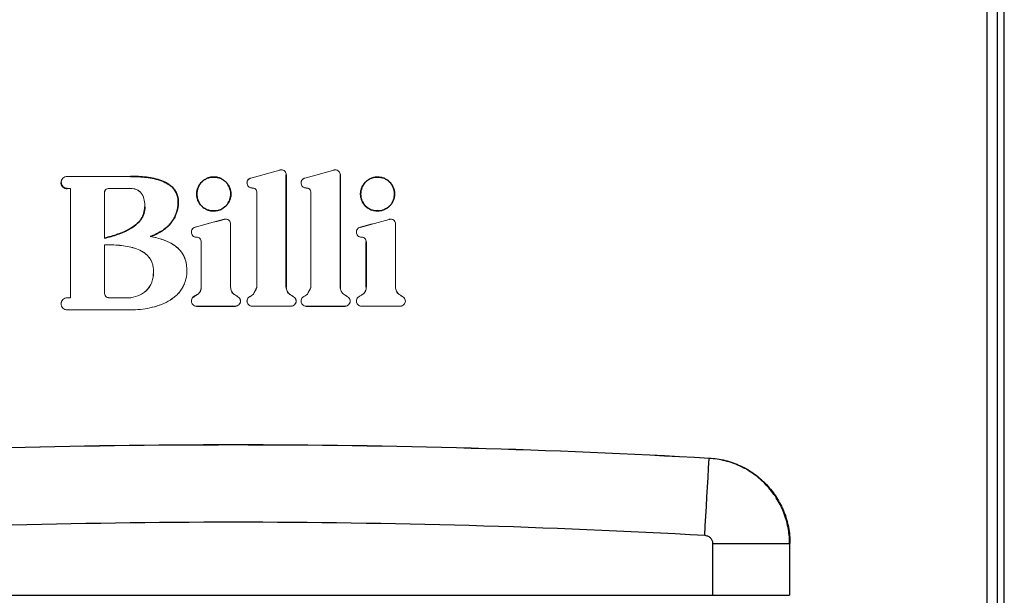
# Model space of a CAD drawing. Header units: millimetres. Extents: x -83 to 754, y -51 to 907.
# Tile 5 of 8: x 32 to 147, y 208 to 275. Entities that reach past the tile are written whole.
import ezdxf

# ---------------------------------------------------------------- set-up
doc = ezdxf.new("R2010")
doc.units = ezdxf.units.MM

msp = doc.modelspace()

# ---------------------------------------------------------------- linework, layer by layer
at = {"color": 7, "linetype": 'Continuous', "lineweight": 25}
for p, q in [((147.01, -8.58), (147.01, 279.05)), ((144.99, -7.76), (144.99, 276.5)), ((146.19, 276.61), (146.19, -7.76)), ((63.19, 243.88), (63.19, 257)), ((63.19, 257), (63.19, 243.88)), ((50.56, 253.48), (50.56, 253.48)), ((72.51, 249.16), (72.51, 243.87)), ((72.52, 243.87), (72.52, 249.16)), ((113, 213.94), (121.94, 213.94)), ((113, 207.88), (113, 213.94)), ((1.02, 207.88), (113, 207.88)), ((113, 207.88), (121.94, 207.88))]:
    msp.add_line(p, q, dxfattribs=at)
at = {"color": 144, "linetype": 'Continuous', "lineweight": 18}
for p, q in [((147.01, 277.98), (147.01, 4.03)), ((62.6, 257.58), (62.78, 257.55)), ((68.91, 257.58), (69.09, 257.55)), ((36.91, 256.11), (36.95, 256.33)), ((37.53, 256.81), (37.61, 256.82)), ((45.02, 256.82), (45.02, 256.82)), ((63.18, 257.09), (63.19, 257)), ((63.19, 257), (63.19, 257)), ((69.48, 257.09), (69.49, 257)), ((69.49, 257), (69.49, 243.88)), ((69.5, 243.88), (69.5, 257)), ((36.91, 256.11), (36.9, 256.11)), ((37.61, 255.41), (37.61, 255.4)), ((37.99, 242.64), (37.99, 255.41)), ((37.99, 255.4), (37.99, 242.65)), ((58.62, 255.96), (58.61, 256.06)), ((59.2, 255.47), (59.03, 255.5)), ((64.93, 255.96), (64.92, 256.06)), ((65.5, 255.47), (65.33, 255.5)), ((41.96, 254.85), (41.96, 249.61)), ((41.96, 249.61), (41.96, 254.85)), ((59.75, 254.91), (59.75, 243.86)), ((59.75, 243.86), (59.75, 254.91)), ((66.06, 254.91), (66.06, 243.86)), ((66.06, 243.86), (66.06, 254.91)), ((46.68, 253.27), (46.68, 253.27)), ((55.92, 251.81), (55.92, 251.81)), ((55.92, 251.8), (55.92, 251.8)), ((56.1, 251.83), (56.28, 251.8)), ((75.18, 251.8), (75.18, 251.8)), ((75.18, 251.8), (75.18, 251.8)), ((75.36, 251.82), (75.54, 251.79)), ((56.68, 251.33), (56.69, 251.24)), ((56.69, 243.88), (56.69, 251.24)), ((56.69, 251.24), (56.69, 243.88)), ((75.93, 251.33), (75.94, 251.24)), ((75.94, 251.24), (75.94, 243.88)), ((75.95, 243.88), (75.95, 251.24)), ((41.96, 249.61), (41.96, 249.61)), ((47.3, 249.79), (47.32, 249.79)), ((52.12, 250.21), (52.11, 250.3)), ((52.7, 249.71), (52.53, 249.74)), ((71.38, 250.21), (71.37, 250.3)), ((71.96, 249.72), (71.79, 249.75)), ((41.96, 243.25), (41.96, 248.83)), ((41.96, 248.83), (41.96, 243.25)), ((53.25, 249.16), (53.25, 243.87)), ((53.25, 243.87), (53.25, 249.16)), ((72.52, 249.16), (72.51, 249.16)), ((63.19, 243.88), (63.19, 243.88)), ((72.52, 243.87), (72.51, 243.87)), ((37.53, 242.63), (37.61, 242.64)), ((52.29, 242.68), (52.29, 242.68)), ((52.84, 243.04), (52.84, 243.04)), ((36.91, 241.94), (36.95, 242.15)), ((36.92, 241.85), (36.91, 241.94)), ((52.12, 242.16), (52.11, 242.25)), ((52.7, 241.67), (52.51, 241.7)), ((52.7, 241.67), (52.7, 241.66)), ((57.33, 241.68), (57.25, 241.67)), ((57.25, 241.67), (57.25, 241.66)), ((57.83, 242.25), (57.8, 242.07)), ((58.62, 242.17), (58.61, 242.25)), ((59.2, 241.67), (59.01, 241.7)), ((63.83, 241.68), (63.74, 241.67)), ((64.33, 242.25), (64.3, 242.07)), ((64.93, 242.16), (64.92, 242.25)), ((65.5, 241.67), (65.32, 241.7)), ((65.5, 241.67), (65.5, 241.66)), ((70.14, 241.68), (70.05, 241.67)), ((70.05, 241.67), (70.05, 241.66)), ((70.64, 242.25), (70.61, 242.07)), ((71.38, 242.16), (71.37, 242.25)), ((71.96, 241.67), (71.78, 241.7)), ((76.59, 241.68), (76.51, 241.67)), ((77.09, 242.25), (77.06, 242.07)), ((37.61, 241.23), (37.4, 241.27)), ((121.99, 213.94), (121.94, 213.94)), ((121.94, 207.88), (121.94, 213.94)), ((121.99, 213.94), (121.99, 207.88))]:
    msp.add_line(p, q, dxfattribs=at)
at = {"color": 7, "linetype": 'Continuous', "lineweight": 25, "flags": 128}
msp.add_lwpolyline([(112.04, 214.86), (112.1, 215.99), (112.17, 217.12), (112.23, 218.25), (112.3, 219.38), (112.36, 220.5), (112.43, 221.63), (112.49, 222.75), (112.56, 223.87)], dxfattribs=at)
at = {"color": 7, "linetype": 'Continuous', "lineweight": 25}
msp.add_arc((100.1, 224.62), 12.48, 356.5359, 356.7619, dxfattribs=at)
at = {"color": 144, "linetype": 'Continuous', "lineweight": 18}
for centre, major_axis, ratio, start_param, end_param in [((57.01, 129.12), (2334.77, 646.26), 0.050509, 1.554497, 1.555942), ((57.01, 129.12), (2334.67, 646.23), 0.050509, 1.554496, 1.555941), ((57.01, 127.38), (2334.77, 646.18), 0.050509, 1.551797, 1.553242), ((57.01, 127.38), (2334.67, 646.16), 0.050509, 1.551796, 1.553241), ((57.01, 134.45), (2335, 0), 0.052408, 1.575931, 1.579103), ((57.01, 134.45), (2334.9, 0), 0.052408, 1.575931, 1.579103), ((57.01, 377.77), (2334.9, 0), 0.052408, 4.704082, 4.704245), ((57.01, 377.77), (2335, 0), 0.052408, 4.704083, 4.704243), ((57.01, 377.77), (2334.9, 0), 0.052408, 4.706173, 4.707254), ((57.01, 377.77), (2335, 0), 0.052408, 4.706174, 4.707255), ((57.01, 125.16), (2334.77, 646.26), 0.050509, 1.557283, 1.558725), ((57.01, 125.16), (2334.67, 646.23), 0.050509, 1.557283, 1.558724), ((57.01, 119.84), (2334.77, 646.26), 0.050509, 1.549034, 1.550476), ((57.01, 119.84), (2334.67, 646.23), 0.050509, 1.549034, 1.550475), ((57.01, -37.93), (2332.42, 4733.35), 0.023165, 1.522648, 1.522818), ((57.01, -37.93), (2332.32, 4733.15), 0.023165, 1.522645, 1.522816), ((57.01, -50.94), (2332.42, 4738.26), 0.023146, 1.519936, 1.520107), ((57.01, -50.94), (2332.32, 4738.05), 0.023146, 1.519934, 1.520105), ((57.01, 120.28), (2335, 0), 0.052408, 1.578942, 1.579103), ((57.01, 120.28), (2334.9, 0), 0.052408, 1.57894, 1.579103), ((57.01, 120.28), (2335, 0), 0.052408, 1.575929, 1.57699), ((57.01, 120.28), (2334.9, 0), 0.052408, 1.575929, 1.57699), ((57.01, 95.96), (2334.01, -1563.13), 0.043545, 1.599668, 1.599901), ((57.01, 95.96), (2333.91, -1563.06), 0.043545, 1.599669, 1.599903), ((57.01, 95.19), (2334.03, 1534.39), 0.043792, 1.541013, 1.541253), ((57.01, 95.19), (2333.93, 1534.33), 0.043792, 1.541011, 1.541252), ((57.01, 100.27), (2334.01, -1564.27), 0.043535, 1.5969, 1.597133), ((57.01, 100.27), (2333.91, -1564.2), 0.043535, 1.596901, 1.597134), ((57.01, 91.06), (2334.03, 1534.39), 0.043792, 1.538311, 1.538552), ((57.01, 91.06), (2333.93, 1534.33), 0.043792, 1.538309, 1.53855), ((57.01, 104.48), (2334.01, -1564.27), 0.043535, 1.594199, 1.594432), ((57.01, 104.48), (2333.91, -1564.2), 0.043535, 1.5942, 1.594433), ((57.01, 86.79), (2334.03, 1535.5), 0.043783, 1.535537, 1.535772), ((57.01, 86.79), (2333.93, 1535.44), 0.043783, 1.535536, 1.535771), ((57.01, 108.82), (2334.01, -1563.13), 0.043545, 1.591421, 1.591654), ((57.01, 108.82), (2333.91, -1563.06), 0.043545, 1.591422, 1.591655), ((57.01, 364.03), (2334.9, 0), 0.052408, 4.713326, 4.715274), ((57.01, 364.03), (2335, 0), 0.052408, 4.713326, 4.715273), ((57.01, 364.03), (2334.9, 0), 0.052408, 4.718792, 4.720739), ((57.01, 364.03), (2335, 0), 0.052408, 4.718791, 4.720739), ((57.01, 363.6), (2335, 0), 0.052408, 4.704083, 4.707255), ((57.01, 363.6), (2334.9, 0), 0.052408, 4.704082, 4.707254)]:
    msp.add_ellipse(centre, major_axis=major_axis, ratio=ratio, start_param=start_param, end_param=end_param, dxfattribs=at)
at = {"color": 7, "linetype": 'Continuous', "lineweight": 25}
for centre, major_axis, ratio, start_param, end_param in [((57.01, 99.42), (2334.03, 1535.5), 0.043783, 1.543786, 1.544021), ((57.01, 99.42), (2333.93, 1535.44), 0.043783, 1.543785, 1.54402), ((57.01, 364.03), (2334.9, 0), 0.052408, 4.710543, 4.712491), ((57.01, 364.03), (2335, 0), 0.052408, 4.710543, 4.712491), ((57.01, 364.03), (2334.9, 0), 0.052408, 4.716027, 4.717975), ((57.01, 364.03), (2335, 0), 0.052408, 4.716027, 4.717975)]:
    msp.add_ellipse(centre, major_axis=major_axis, ratio=ratio, start_param=start_param, end_param=end_param, dxfattribs=at)
at = {"color": 144, "linetype": 'Continuous', "lineweight": 18}
for points, knots in [([(62.6, 257.59), (62.58, 257.59), (62.57, 257.59), (62.55, 257.59), (62.53, 257.59), (62.52, 257.58), (62.5, 257.58), (62.47, 257.58), (62.45, 257.57), (62.42, 257.56)], [0, 0, 0, 0, 0.0000498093, 0.0000498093, 0.0000498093, 0.0000996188, 0.0000996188, 0.0000996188, 0.0001771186, 0.0001771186, 0.0001771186, 0.0001771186]), ([(62.43, 257.56), (62.44, 257.56), (62.46, 257.57), (62.47, 257.57), (62.49, 257.57), (62.51, 257.58), (62.52, 257.58), (62.55, 257.58), (62.57, 257.58), (62.6, 257.58)], [0.0000011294, 0.0000011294, 0.0000011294, 0.0000011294, 0.0000498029, 0.0000498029, 0.0000498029, 0.0000996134, 0.0000996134, 0.0000996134, 0.0001767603, 0.0001767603, 0.0001767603, 0.0001767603]), ([(63.19, 257), (63.19, 257.08), (63.18, 257.15), (63.12, 257.3), (63.07, 257.36), (62.91, 257.53), (62.76, 257.59), (62.6, 257.59)], [0, 0, 0, 0, 0.25, 0.25, 0.5, 0.5, 1, 1, 1, 1]), ([(68.91, 257.59), (68.89, 257.59), (68.87, 257.59), (68.86, 257.59), (68.84, 257.58), (68.82, 257.58), (68.81, 257.58), (68.78, 257.58), (68.76, 257.57), (68.73, 257.56)], [0, 0, 0, 0, 0.0000498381, 0.0000498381, 0.0000498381, 0.0000996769, 0.0000996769, 0.0000996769, 0.0001763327, 0.0001763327, 0.0001763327, 0.0001763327]), ([(68.73, 257.56), (68.75, 257.56), (68.77, 257.57), (68.78, 257.57), (68.8, 257.57), (68.81, 257.58), (68.83, 257.58), (68.86, 257.58), (68.88, 257.58), (68.91, 257.58)], [0.0000011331, 0.0000011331, 0.0000011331, 0.0000011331, 0.0000498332, 0.0000498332, 0.0000498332, 0.0000996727, 0.0000996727, 0.0000996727, 0.0001759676, 0.0001759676, 0.0001759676, 0.0001759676]), ([(69.5, 257), (69.5, 257.08), (69.48, 257.15), (69.42, 257.29), (69.38, 257.36), (69.22, 257.52), (69.06, 257.59), (68.91, 257.59)], [0, 0, 0, 0, 0.25, 0.25, 0.5, 0.5, 1, 1, 1, 1]), ([(37.61, 256.82), (37.52, 256.82), (37.43, 256.8), (37.26, 256.73), (37.18, 256.68), (36.98, 256.48), (36.9, 256.3), (36.9, 256.11)], [0, 0, 0, 0, 0.25, 0.25, 0.5, 0.5, 1, 1, 1, 1]), ([(59.05, 256.63), (58.92, 256.6), (58.8, 256.53), (58.64, 256.32), (58.6, 256.19), (58.6, 256.06)], [0, 0, 0, 0, 0.5, 0.5, 1, 1, 1, 1]), ([(58.61, 256.06), (58.61, 256.13), (58.62, 256.26), (58.7, 256.38), (58.74, 256.43)], [0, 0, 0, 0, 0.508376, 1, 1, 1, 1]), ([(58.77, 256.46), (58.8, 256.5), (58.88, 256.57), (58.99, 256.61), (59.05, 256.63)], [0, 0, 0, 0, 0.442051, 1, 1, 1, 1]), ([(65.36, 256.63), (65.23, 256.6), (65.11, 256.53), (64.95, 256.32), (64.91, 256.19), (64.91, 256.06)], [0, 0, 0, 0, 0.5, 0.5, 1, 1, 1, 1]), ([(64.92, 256.06), (64.92, 256.13), (64.93, 256.26), (65.01, 256.38), (65.05, 256.43)], [0, 0, 0, 0, 0.5084248, 1, 1, 1, 1]), ([(65.08, 256.46), (65.11, 256.5), (65.19, 256.57), (65.3, 256.61), (65.36, 256.63)], [0, 0, 0, 0, 0.443175, 1, 1, 1, 1]), ([(41.96, 254.85), (41.96, 254.92), (41.96, 255), (42, 255.14), (42.04, 255.21), (42.14, 255.32), (42.21, 255.35), (42.35, 255.4), (42.42, 255.41), (42.5, 255.41)], [0, 0, 0, 0, 0.25, 0.25, 0.5, 0.5, 0.75, 0.75, 1, 1, 1, 1]), ([(42.5, 255.4), (42.42, 255.4), (42.35, 255.39), (42.21, 255.35), (42.14, 255.31), (42.04, 255.21), (42.01, 255.14), (41.97, 255), (41.96, 254.92), (41.96, 254.85)], [0, 0, 0, 0, 0.25, 0.25, 0.5, 0.5, 0.75, 0.75, 1, 1, 1, 1]), ([(46.68, 253.27), (46.68, 253.52), (46.66, 253.78), (46.56, 254.28), (46.48, 254.53), (46.27, 254.85), (46.18, 254.95), (45.99, 255.12), (45.88, 255.19), (45.65, 255.3), (45.53, 255.34), (45.28, 255.39), (45.15, 255.4), (45.02, 255.4)], [0, 0, 0, 0, 0.25, 0.25, 0.5, 0.5, 0.625, 0.625, 0.75, 0.75, 0.875, 0.875, 1, 1, 1, 1]), ([(45.02, 255.4), (45.15, 255.4), (45.28, 255.39), (45.53, 255.35), (45.65, 255.31), (45.88, 255.2), (45.99, 255.13), (46.19, 254.95), (46.27, 254.86), (46.48, 254.53), (46.56, 254.28), (46.67, 253.78), (46.69, 253.52), (46.68, 253.27)], [0, 0, 0, 0, 0.125, 0.125, 0.25, 0.25, 0.375, 0.375, 0.5, 0.5, 0.75, 0.75, 1, 1, 1, 1]), ([(58.6, 256.06), (58.6, 255.9), (58.67, 255.75), (58.89, 255.53), (59.04, 255.46), (59.2, 255.46)], [0, 0, 0, 0, 0.5, 0.5, 1, 1, 1, 1]), ([(59.75, 254.91), (59.75, 254.99), (59.75, 255.06), (59.7, 255.21), (59.67, 255.28), (59.56, 255.38), (59.49, 255.42), (59.35, 255.46), (59.27, 255.47), (59.2, 255.47)], [0, 0, 0, 0, 0.25, 0.25, 0.5, 0.5, 0.75, 0.75, 1, 1, 1, 1]), ([(59.2, 255.46), (59.27, 255.46), (59.34, 255.46), (59.49, 255.41), (59.56, 255.38), (59.66, 255.27), (59.7, 255.21), (59.74, 255.06), (59.75, 254.99), (59.75, 254.91)], [0, 0, 0, 0, 0.25, 0.25, 0.5, 0.5, 0.75, 0.75, 1, 1, 1, 1]), ([(64.91, 256.06), (64.91, 255.9), (64.98, 255.75), (65.2, 255.53), (65.35, 255.46), (65.5, 255.46)], [0, 0, 0, 0, 0.5, 0.5, 1, 1, 1, 1]), ([(66.06, 254.91), (66.06, 254.99), (66.05, 255.06), (66.01, 255.21), (65.97, 255.28), (65.87, 255.38), (65.8, 255.42), (65.65, 255.46), (65.58, 255.47), (65.5, 255.47)], [0, 0, 0, 0, 0.25, 0.25, 0.5, 0.5, 0.75, 0.75, 1, 1, 1, 1]), ([(65.5, 255.46), (65.58, 255.46), (65.65, 255.46), (65.8, 255.42), (65.86, 255.38), (65.97, 255.27), (66.01, 255.21), (66.05, 255.06), (66.06, 254.99), (66.06, 254.91)], [0, 0, 0, 0, 0.25, 0.25, 0.5, 0.5, 0.75, 0.75, 1, 1, 1, 1]), ([(56.1, 251.83), (56.08, 251.83), (56.07, 251.83), (56.05, 251.83), (56.03, 251.83), (56.01, 251.83), (56, 251.82), (55.97, 251.82), (55.95, 251.81), (55.92, 251.81)], [0, 0, 0, 0, 0.0000523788, 0.0000523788, 0.0000523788, 0.0001047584, 0.0001047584, 0.0001047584, 0.0001838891, 0.0001838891, 0.0001838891, 0.0001838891]), ([(55.92, 251.8), (55.94, 251.81), (55.95, 251.81), (55.97, 251.81), (55.99, 251.82), (56, 251.82), (56.02, 251.82), (56.05, 251.83), (56.07, 251.83), (56.1, 251.83)], [0.0000020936, 0.0000020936, 0.0000020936, 0.0000020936, 0.0000523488, 0.0000523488, 0.0000523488, 0.0001047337, 0.0001047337, 0.0001047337, 0.0001852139, 0.0001852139, 0.0001852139, 0.0001852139]), ([(56.69, 251.24), (56.69, 251.32), (56.68, 251.4), (56.62, 251.54), (56.58, 251.61), (56.41, 251.77), (56.26, 251.83), (56.1, 251.83)], [0, 0, 0, 0, 0.25, 0.25, 0.5, 0.5, 1, 1, 1, 1]), ([(75.36, 251.83), (75.34, 251.83), (75.33, 251.83), (75.31, 251.83), (75.29, 251.83), (75.27, 251.82), (75.26, 251.82), (75.23, 251.82), (75.21, 251.81), (75.18, 251.8)], [0, 0, 0, 0, 0.0000526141, 0.0000526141, 0.0000526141, 0.0001052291, 0.0001052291, 0.0001052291, 0.0001833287, 0.0001833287, 0.0001833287, 0.0001833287]), ([(75.18, 251.8), (75.2, 251.8), (75.21, 251.81), (75.23, 251.81), (75.25, 251.81), (75.26, 251.82), (75.28, 251.82), (75.31, 251.82), (75.33, 251.82), (75.36, 251.82)], [0.0000022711, 0.0000022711, 0.0000022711, 0.0000022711, 0.0000525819, 0.0000525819, 0.0000525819, 0.0001052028, 0.0001052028, 0.0001052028, 0.0001848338, 0.0001848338, 0.0001848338, 0.0001848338]), ([(75.95, 251.24), (75.95, 251.32), (75.93, 251.39), (75.88, 251.54), (75.83, 251.6), (75.67, 251.77), (75.52, 251.83), (75.36, 251.83)], [0, 0, 0, 0, 0.25, 0.25, 0.5, 0.5, 1, 1, 1, 1]), ([(52.55, 250.88), (52.42, 250.84), (52.31, 250.77), (52.14, 250.57), (52.11, 250.43), (52.11, 250.3)], [0, 0, 0, 0, 0.5, 0.5, 1, 1, 1, 1]), ([(52.11, 250.3), (52.12, 250.37), (52.12, 250.51), (52.2, 250.62), (52.24, 250.68)], [0, 0, 0, 0, 0.50846, 1, 1, 1, 1]), ([(52.27, 250.71), (52.31, 250.74), (52.39, 250.82), (52.49, 250.85), (52.55, 250.87)], [0, 0, 0, 0, 0.444085, 1, 1, 1, 1]), ([(71.81, 250.87), (71.69, 250.84), (71.57, 250.77), (71.41, 250.57), (71.37, 250.43), (71.37, 250.3)], [0, 0, 0, 0, 0.5, 0.5, 1, 1, 1, 1]), ([(71.37, 250.3), (71.38, 250.37), (71.39, 250.51), (71.46, 250.62), (71.5, 250.68)], [0, 0, 0, 0, 0.50849, 1, 1, 1, 1]), ([(71.53, 250.7), (71.57, 250.74), (71.65, 250.82), (71.76, 250.85), (71.81, 250.87)], [0, 0, 0, 0, 0.443799, 1, 1, 1, 1]), ([(47.3, 249.79), (47.56, 249.74), (47.82, 249.69), (48.33, 249.57), (48.58, 249.5), (49.32, 249.24), (49.81, 249.01), (50.44, 248.53), (50.64, 248.35), (50.98, 247.95), (51.12, 247.73), (51.47, 247.01), (51.57, 246.49), (51.58, 245.95)], [0, 0, 0, 0, 0.125, 0.125, 0.25, 0.25, 0.5, 0.5, 0.625, 0.625, 0.75, 0.75, 1, 1, 1, 1]), ([(51.59, 245.95), (51.58, 246.22), (51.55, 246.48), (51.47, 246.86), (51.44, 246.99), (51.36, 247.24), (51.31, 247.36), (51.14, 247.72), (50.99, 247.94), (50.65, 248.35), (50.46, 248.53), (50.04, 248.84), (49.81, 248.98), (49.34, 249.22), (49.1, 249.32), (48.6, 249.49), (48.35, 249.57), (47.84, 249.69), (47.58, 249.74), (47.32, 249.79)], [0, 0, 0, 0, 0.125, 0.125, 0.1875, 0.1875, 0.25, 0.25, 0.375, 0.375, 0.5, 0.5, 0.625, 0.625, 0.75, 0.75, 0.875, 0.875, 1, 1, 1, 1]), ([(52.11, 250.3), (52.11, 250.15), (52.18, 250), (52.39, 249.78), (52.54, 249.71), (52.7, 249.71)], [0, 0, 0, 0, 0.5, 0.5, 1, 1, 1, 1]), ([(52.7, 249.71), (52.77, 249.71), (52.85, 249.7), (52.99, 249.66), (53.06, 249.62), (53.16, 249.52), (53.2, 249.45), (53.24, 249.3), (53.25, 249.23), (53.25, 249.16)], [0, 0, 0, 0, 0.25, 0.25, 0.5, 0.5, 0.75, 0.75, 1, 1, 1, 1]), ([(53.25, 249.16), (53.25, 249.23), (53.25, 249.31), (53.2, 249.45), (53.17, 249.52), (53.06, 249.63), (52.99, 249.66), (52.85, 249.71), (52.77, 249.71), (52.7, 249.71)], [0, 0, 0, 0, 0.25, 0.25, 0.5, 0.5, 0.75, 0.75, 1, 1, 1, 1]), ([(71.37, 250.3), (71.37, 250.15), (71.44, 250), (71.65, 249.78), (71.8, 249.71), (71.96, 249.71)], [0, 0, 0, 0, 0.5, 0.5, 1, 1, 1, 1]), ([(72.52, 249.16), (72.52, 249.23), (72.51, 249.31), (72.47, 249.45), (72.43, 249.52), (72.32, 249.63), (72.26, 249.67), (72.11, 249.71), (72.03, 249.72), (71.96, 249.72)], [0, 0, 0, 0, 0.25, 0.25, 0.5, 0.5, 0.75, 0.75, 1, 1, 1, 1]), ([(71.96, 249.71), (72.03, 249.71), (72.11, 249.7), (72.25, 249.66), (72.32, 249.62), (72.43, 249.52), (72.46, 249.45), (72.5, 249.31), (72.51, 249.23), (72.51, 249.16)], [0, 0, 0, 0, 0.25, 0.25, 0.5, 0.5, 0.75, 0.75, 1, 1, 1, 1]), ([(41.96, 248.83), (42.55, 248.84), (43.14, 248.83), (44.03, 248.74), (44.32, 248.7), (44.91, 248.6), (45.2, 248.53), (45.76, 248.35), (46.04, 248.23), (46.43, 248.02), (46.56, 247.94), (46.8, 247.76), (46.91, 247.66), (47.11, 247.44), (47.21, 247.33), (47.37, 247.08), (47.44, 246.94), (47.55, 246.67), (47.6, 246.52), (47.66, 246.23), (47.67, 246.08), (47.68, 245.93)], [0, 0, 0, 0, 0.25, 0.25, 0.375, 0.375, 0.5, 0.5, 0.625, 0.625, 0.6875, 0.6875, 0.75, 0.75, 0.8125, 0.8125, 0.875, 0.875, 0.9375, 0.9375, 1, 1, 1, 1]), ([(47.68, 245.93), (47.67, 246.08), (47.65, 246.23), (47.59, 246.52), (47.55, 246.66), (47.44, 246.94), (47.37, 247.07), (47.21, 247.32), (47.11, 247.44), (46.91, 247.65), (46.79, 247.75), (46.56, 247.93), (46.43, 248.01), (46.04, 248.23), (45.76, 248.34), (45.2, 248.52), (44.9, 248.59), (44.32, 248.7), (44.03, 248.74), (43.15, 248.82), (42.56, 248.84), (41.96, 248.83)], [0, 0, 0, 0, 0.0625, 0.0625, 0.125, 0.125, 0.1875, 0.1875, 0.25, 0.25, 0.3125, 0.3125, 0.375, 0.375, 0.5, 0.5, 0.625, 0.625, 0.75, 0.75, 1, 1, 1, 1]), ([(45.02, 241.23), (45.78, 241.23), (46.53, 241.3), (47.64, 241.54), (48.01, 241.64), (48.72, 241.89), (49.07, 242.04), (49.73, 242.42), (50.05, 242.64), (50.47, 243.02), (50.6, 243.16), (50.84, 243.45), (50.95, 243.61), (51.15, 243.93), (51.23, 244.1), (51.38, 244.45), (51.43, 244.63), (51.57, 245.19), (51.6, 245.57), (51.59, 245.95)], [0, 0, 0, 0, 0.25, 0.25, 0.375, 0.375, 0.5, 0.5, 0.625, 0.625, 0.6875, 0.6875, 0.75, 0.75, 0.8125, 0.8125, 0.875, 0.875, 1, 1, 1, 1]), ([(51.58, 245.95), (51.59, 245.57), (51.56, 245.19), (51.43, 244.64), (51.37, 244.46), (51.23, 244.11), (51.15, 243.94), (50.95, 243.61), (50.84, 243.46), (50.6, 243.16), (50.47, 243.03), (50.05, 242.64), (49.74, 242.42), (49.07, 242.05), (48.73, 241.9), (48.02, 241.65), (47.65, 241.54), (46.53, 241.3), (45.78, 241.23), (45.02, 241.23)], [0, 0, 0, 0, 0.125, 0.125, 0.1875, 0.1875, 0.25, 0.25, 0.3125, 0.3125, 0.375, 0.375, 0.5, 0.5, 0.625, 0.625, 0.75, 0.75, 1, 1, 1, 1]), ([(47.68, 245.93), (47.7, 245.53), (47.68, 245.14), (47.54, 244.57), (47.47, 244.38), (47.3, 244.03), (47.2, 243.86), (46.95, 243.55), (46.81, 243.42), (46.49, 243.18), (46.32, 243.08), (45.8, 242.82), (45.41, 242.71), (45.02, 242.64)], [0, 0, 0, 0, 0.25, 0.25, 0.375, 0.375, 0.5, 0.5, 0.625, 0.625, 0.75, 0.75, 1, 1, 1, 1]), ([(45.02, 242.65), (45.41, 242.72), (45.79, 242.82), (46.32, 243.08), (46.49, 243.18), (46.8, 243.42), (46.94, 243.56), (47.19, 243.86), (47.3, 244.03), (47.47, 244.38), (47.53, 244.57), (47.67, 245.14), (47.69, 245.53), (47.68, 245.93)], [0, 0, 0, 0, 0.25, 0.25, 0.375, 0.375, 0.5, 0.5, 0.625, 0.625, 0.75, 0.75, 1, 1, 1, 1]), ([(53.25, 243.87), (53.25, 243.79), (53.24, 243.71), (53.21, 243.55), (53.19, 243.47), (53.09, 243.26), (52.97, 243.13), (52.84, 243.04)], [0, 0, 0, 0, 0.25, 0.25, 0.5, 0.5, 1, 1, 1, 1]), ([(52.84, 243.04), (52.91, 243.08), (52.97, 243.14), (53.08, 243.26), (53.12, 243.33), (53.19, 243.47), (53.22, 243.55), (53.25, 243.71), (53.25, 243.79), (53.25, 243.87)], [0, 0, 0, 0, 0.25, 0.25, 0.5, 0.5, 0.75, 0.75, 1, 1, 1, 1]), ([(57.12, 243.03), (57.05, 243.08), (56.99, 243.13), (56.88, 243.26), (56.83, 243.33), (56.76, 243.47), (56.73, 243.56), (56.7, 243.72), (56.69, 243.8), (56.69, 243.88)], [0, 0, 0, 0, 0.25, 0.25, 0.5, 0.5, 0.75, 0.75, 1, 1, 1, 1]), ([(56.69, 243.88), (56.69, 243.8), (56.7, 243.72), (56.73, 243.56), (56.75, 243.47), (56.86, 243.25), (56.98, 243.12), (57.12, 243.03)], [0, 0, 0, 0, 0.25, 0.25, 0.5, 0.5, 1, 1, 1, 1]), ([(63.62, 243.03), (63.55, 243.08), (63.49, 243.13), (63.38, 243.26), (63.33, 243.33), (63.26, 243.47), (63.23, 243.56), (63.2, 243.72), (63.19, 243.8), (63.19, 243.88)], [0, 0, 0, 0, 0.25, 0.25, 0.5, 0.5, 0.75, 0.75, 1, 1, 1, 1]), ([(63.19, 243.88), (63.19, 243.8), (63.19, 243.72), (63.22, 243.55), (63.25, 243.47), (63.36, 243.25), (63.48, 243.12), (63.62, 243.03)], [0, 0, 0, 0, 0.25, 0.25, 0.5, 0.5, 1, 1, 1, 1]), ([(69.49, 243.88), (69.49, 243.8), (69.5, 243.72), (69.53, 243.55), (69.56, 243.47), (69.67, 243.25), (69.78, 243.12), (69.93, 243.03)], [0, 0, 0, 0, 0.25, 0.25, 0.5, 0.5, 1, 1, 1, 1]), ([(69.93, 243.03), (69.86, 243.08), (69.79, 243.13), (69.68, 243.26), (69.64, 243.33), (69.56, 243.47), (69.54, 243.55), (69.5, 243.72), (69.5, 243.8), (69.5, 243.88)], [0, 0, 0, 0, 0.25, 0.25, 0.5, 0.5, 0.75, 0.75, 1, 1, 1, 1]), ([(72.51, 243.87), (72.51, 243.79), (72.51, 243.71), (72.48, 243.55), (72.45, 243.47), (72.35, 243.25), (72.24, 243.13), (72.1, 243.04)], [0, 0, 0, 0, 0.25, 0.25, 0.5, 0.5, 1, 1, 1, 1]), ([(72.1, 243.04), (72.17, 243.08), (72.23, 243.13), (72.34, 243.26), (72.39, 243.32), (72.46, 243.47), (72.48, 243.55), (72.51, 243.71), (72.52, 243.79), (72.52, 243.87)], [0, 0, 0, 0, 0.25, 0.25, 0.5, 0.5, 0.75, 0.75, 1, 1, 1, 1]), ([(75.94, 243.88), (75.94, 243.8), (75.95, 243.72), (75.98, 243.55), (76.01, 243.47), (76.12, 243.25), (76.24, 243.12), (76.38, 243.03)], [0, 0, 0, 0, 0.25, 0.25, 0.5, 0.5, 1, 1, 1, 1]), ([(76.38, 243.03), (76.31, 243.08), (76.25, 243.13), (76.14, 243.25), (76.09, 243.32), (76.01, 243.47), (75.99, 243.55), (75.96, 243.72), (75.95, 243.8), (75.95, 243.88)], [0, 0, 0, 0, 0.25, 0.25, 0.5, 0.5, 0.75, 0.75, 1, 1, 1, 1]), ([(37.61, 242.65), (37.52, 242.65), (37.43, 242.63), (37.26, 242.56), (37.18, 242.5), (36.98, 242.31), (36.9, 242.12), (36.9, 241.94)], [0, 0, 0, 0, 0.25, 0.25, 0.5, 0.5, 1, 1, 1, 1]), ([(42.55, 242.64), (42.47, 242.64), (42.39, 242.65), (42.23, 242.7), (42.16, 242.74), (42.05, 242.86), (42.01, 242.93), (41.97, 243.09), (41.96, 243.17), (41.96, 243.25)], [0, 0, 0, 0, 0.25, 0.25, 0.5, 0.5, 0.75, 0.75, 1, 1, 1, 1]), ([(41.96, 243.25), (41.96, 243.17), (41.97, 243.09), (42.01, 242.94), (42.05, 242.86), (42.16, 242.75), (42.23, 242.7), (42.39, 242.66), (42.47, 242.65), (42.55, 242.65)], [0, 0, 0, 0, 0.25, 0.25, 0.5, 0.5, 0.75, 0.75, 1, 1, 1, 1]), ([(36.9, 241.94), (36.9, 241.84), (36.92, 241.75), (36.99, 241.58), (37.05, 241.5), (37.24, 241.31), (37.43, 241.23), (37.61, 241.23)], [0, 0, 0, 0, 0.25, 0.25, 0.5, 0.5, 1, 1, 1, 1]), ([(52.11, 242.25), (52.11, 242.18), (52.12, 242.1), (52.18, 241.96), (52.22, 241.89), (52.39, 241.73), (52.54, 241.66), (52.7, 241.66)], [0, 0, 0, 0, 0.25, 0.25, 0.5, 0.5, 1, 1, 1, 1]), ([(57.25, 241.66), (57.32, 241.66), (57.4, 241.68), (57.54, 241.74), (57.61, 241.78), (57.77, 241.94), (57.84, 242.1), (57.84, 242.25)], [0, 0, 0, 0, 0.25, 0.25, 0.5, 0.5, 1, 1, 1, 1]), ([(58.6, 242.25), (58.6, 242.18), (58.62, 242.1), (58.68, 241.96), (58.72, 241.89), (58.89, 241.73), (59.04, 241.66), (59.2, 241.66)], [0, 0, 0, 0, 0.25, 0.25, 0.5, 0.5, 1, 1, 1, 1]), ([(63.74, 241.66), (63.82, 241.66), (63.9, 241.68), (64.04, 241.74), (64.11, 241.78), (64.27, 241.94), (64.34, 242.1), (64.34, 242.25)], [0, 0, 0, 0, 0.25, 0.25, 0.5, 0.5, 1, 1, 1, 1]), ([(64.91, 242.25), (64.91, 242.18), (64.93, 242.1), (64.99, 241.96), (65.03, 241.89), (65.19, 241.73), (65.35, 241.66), (65.5, 241.66)], [0, 0, 0, 0, 0.25, 0.25, 0.5, 0.5, 1, 1, 1, 1]), ([(70.05, 241.66), (70.13, 241.66), (70.21, 241.68), (70.35, 241.74), (70.41, 241.78), (70.58, 241.94), (70.64, 242.1), (70.64, 242.25)], [0, 0, 0, 0, 0.25, 0.25, 0.5, 0.5, 1, 1, 1, 1]), ([(71.37, 242.25), (71.37, 242.18), (71.38, 242.1), (71.44, 241.96), (71.49, 241.89), (71.65, 241.73), (71.8, 241.66), (71.96, 241.66)], [0, 0, 0, 0, 0.25, 0.25, 0.5, 0.5, 1, 1, 1, 1]), ([(76.51, 241.66), (76.58, 241.66), (76.66, 241.68), (76.8, 241.74), (76.87, 241.78), (77.03, 241.95), (77.09, 242.1), (77.09, 242.25)], [0, 0, 0, 0, 0.25, 0.25, 0.5, 0.5, 1, 1, 1, 1])]:
    msp.add_open_spline(points, degree=3, knots=knots, dxfattribs=at)
at = {"color": 7, "linetype": 'Continuous', "lineweight": 25}
for points, knots in [([(50.56, 253.48), (50.59, 253.79), (50.59, 254.09), (50.49, 254.55), (50.44, 254.7), (50.32, 254.98), (50.24, 255.11), (50.06, 255.37), (49.96, 255.48), (49.73, 255.7), (49.61, 255.79), (49.22, 256.06), (48.95, 256.19), (48.37, 256.41), (48.07, 256.5), (47.47, 256.63), (47.17, 256.68), (46.26, 256.8), (45.64, 256.82), (45.02, 256.82)], [0, 0, 0, 0, 0.125, 0.125, 0.1875, 0.1875, 0.25, 0.25, 0.3125, 0.3125, 0.375, 0.375, 0.5, 0.5, 0.625, 0.625, 0.75, 0.75, 1, 1, 1, 1]), ([(45.02, 256.82), (45.63, 256.82), (46.25, 256.79), (47.16, 256.68), (47.46, 256.63), (48.06, 256.5), (48.36, 256.41), (48.93, 256.19), (49.21, 256.06), (49.59, 255.8), (49.72, 255.7), (49.94, 255.49), (50.05, 255.38), (50.23, 255.12), (50.31, 254.99), (50.43, 254.71), (50.48, 254.56), (50.58, 254.1), (50.59, 253.79), (50.56, 253.48)], [0, 0, 0, 0, 0.25, 0.25, 0.375, 0.375, 0.5, 0.5, 0.625, 0.625, 0.6875, 0.6875, 0.75, 0.75, 0.8125, 0.8125, 0.875, 0.875, 1, 1, 1, 1]), ([(53.32, 253.36), (53.41, 253.27), (53.51, 253.18), (53.72, 253.04), (53.84, 252.98), (54.08, 252.88), (54.21, 252.84), (54.46, 252.79), (54.59, 252.78), (54.98, 252.78), (55.24, 252.83), (55.72, 253.03), (55.94, 253.17), (56.22, 253.45), (56.3, 253.55), (56.45, 253.77), (56.51, 253.88), (56.61, 254.12), (56.65, 254.25), (56.7, 254.5), (56.71, 254.63), (56.71, 254.9), (56.7, 255.02), (56.65, 255.28), (56.61, 255.4), (56.51, 255.65), (56.45, 255.76), (56.3, 255.98), (56.22, 256.08), (56.04, 256.26), (55.94, 256.34), (55.72, 256.49), (55.6, 256.55), (55.25, 256.7), (54.98, 256.75), (54.59, 256.75), (54.46, 256.74), (54.21, 256.69), (54.08, 256.65), (53.84, 256.55), (53.73, 256.49), (53.51, 256.35), (53.41, 256.27), (53.22, 256.08), (53.14, 255.98), (53, 255.76), (52.94, 255.65), (52.84, 255.41), (52.8, 255.28), (52.75, 255.03), (52.73, 254.9), (52.73, 254.64), (52.75, 254.51), (52.8, 254.25), (52.83, 254.13), (52.98, 253.77), (53.13, 253.54), (53.32, 253.36)], [0, 0, 0, 0, 0.03125, 0.03125, 0.0625, 0.0625, 0.09375, 0.09375, 0.125, 0.125, 0.1875, 0.1875, 0.25, 0.25, 0.28125, 0.28125, 0.3125, 0.3125, 0.34375, 0.34375, 0.375, 0.375, 0.40625, 0.40625, 0.4375, 0.4375, 0.46875, 0.46875, 0.5, 0.5, 0.53125, 0.53125, 0.5625, 0.5625, 0.625, 0.625, 0.65625, 0.65625, 0.6875, 0.6875, 0.71875, 0.71875, 0.75, 0.75, 0.78125, 0.78125, 0.8125, 0.8125, 0.84375, 0.84375, 0.875, 0.875, 0.90625, 0.90625, 0.9375, 0.9375, 1, 1, 1, 1]), ([(53.32, 253.36), (53.23, 253.46), (53.14, 253.56), (53, 253.77), (52.94, 253.89), (52.84, 254.13), (52.8, 254.25), (52.75, 254.51), (52.74, 254.64), (52.74, 255.02), (52.79, 255.29), (52.99, 255.76), (53.14, 255.98), (53.41, 256.26), (53.51, 256.34), (53.73, 256.49), (53.84, 256.55), (54.08, 256.65), (54.21, 256.69), (54.46, 256.74), (54.59, 256.75), (54.85, 256.75), (54.98, 256.74), (55.24, 256.69), (55.36, 256.65), (55.6, 256.55), (55.72, 256.49), (55.93, 256.34), (56.03, 256.26), (56.22, 256.08), (56.3, 255.98), (56.44, 255.76), (56.5, 255.64), (56.65, 255.29), (56.71, 255.03), (56.71, 254.64), (56.69, 254.51), (56.64, 254.25), (56.6, 254.13), (56.51, 253.89), (56.44, 253.77), (56.3, 253.56), (56.22, 253.46), (56.03, 253.27), (55.93, 253.19), (55.72, 253.05), (55.6, 252.98), (55.36, 252.88), (55.24, 252.85), (54.98, 252.79), (54.85, 252.78), (54.59, 252.78), (54.47, 252.79), (54.21, 252.84), (54.08, 252.88), (53.73, 253.03), (53.5, 253.18), (53.32, 253.36)], [0, 0, 0, 0, 0.03125, 0.03125, 0.0625, 0.0625, 0.09375, 0.09375, 0.125, 0.125, 0.1875, 0.1875, 0.25, 0.25, 0.28125, 0.28125, 0.3125, 0.3125, 0.34375, 0.34375, 0.375, 0.375, 0.40625, 0.40625, 0.4375, 0.4375, 0.46875, 0.46875, 0.5, 0.5, 0.53125, 0.53125, 0.5625, 0.5625, 0.625, 0.625, 0.65625, 0.65625, 0.6875, 0.6875, 0.71875, 0.71875, 0.75, 0.75, 0.78125, 0.78125, 0.8125, 0.8125, 0.84375, 0.84375, 0.875, 0.875, 0.90625, 0.90625, 0.9375, 0.9375, 1, 1, 1, 1]), ([(72.45, 253.36), (72.54, 253.27), (72.64, 253.19), (72.85, 253.04), (72.97, 252.98), (73.21, 252.88), (73.33, 252.84), (73.59, 252.79), (73.72, 252.78), (74.11, 252.78), (74.37, 252.83), (74.85, 253.03), (75.07, 253.18), (75.34, 253.45), (75.43, 253.55), (75.57, 253.77), (75.63, 253.88), (75.73, 254.13), (75.77, 254.25), (75.82, 254.51), (75.83, 254.63), (75.83, 254.9), (75.82, 255.03), (75.77, 255.28), (75.73, 255.4), (75.63, 255.65), (75.57, 255.76), (75.43, 255.98), (75.34, 256.08), (75.16, 256.26), (75.06, 256.34), (74.84, 256.49), (74.73, 256.55), (74.37, 256.7), (74.11, 256.75), (73.72, 256.75), (73.59, 256.74), (73.33, 256.69), (73.21, 256.65), (72.97, 256.55), (72.85, 256.49), (72.64, 256.34), (72.54, 256.26), (72.35, 256.08), (72.27, 255.98), (72.13, 255.76), (72.07, 255.65), (71.97, 255.4), (71.93, 255.28), (71.88, 255.03), (71.86, 254.9), (71.86, 254.64), (71.88, 254.51), (71.93, 254.25), (71.97, 254.13), (72.11, 253.77), (72.26, 253.55), (72.45, 253.36)], [0, 0, 0, 0, 0.03125, 0.03125, 0.0625, 0.0625, 0.09375, 0.09375, 0.125, 0.125, 0.1875, 0.1875, 0.25, 0.25, 0.28125, 0.28125, 0.3125, 0.3125, 0.34375, 0.34375, 0.375, 0.375, 0.40625, 0.40625, 0.4375, 0.4375, 0.46875, 0.46875, 0.5, 0.5, 0.53125, 0.53125, 0.5625, 0.5625, 0.625, 0.625, 0.65625, 0.65625, 0.6875, 0.6875, 0.71875, 0.71875, 0.75, 0.75, 0.78125, 0.78125, 0.8125, 0.8125, 0.84375, 0.84375, 0.875, 0.875, 0.90625, 0.90625, 0.9375, 0.9375, 1, 1, 1, 1]), ([(72.45, 253.36), (72.36, 253.46), (72.28, 253.56), (72.13, 253.77), (72.07, 253.89), (71.97, 254.13), (71.93, 254.25), (71.88, 254.5), (71.87, 254.63), (71.87, 255.02), (71.92, 255.28), (72.12, 255.76), (72.26, 255.98), (72.54, 256.25), (72.64, 256.34), (72.85, 256.48), (72.97, 256.54), (73.21, 256.64), (73.33, 256.68), (73.59, 256.73), (73.72, 256.75), (73.98, 256.75), (74.11, 256.73), (74.36, 256.68), (74.48, 256.65), (74.72, 256.55), (74.84, 256.49), (75.05, 256.34), (75.16, 256.26), (75.43, 255.98), (75.58, 255.76), (75.78, 255.29), (75.83, 255.03), (75.83, 254.64), (75.82, 254.51), (75.77, 254.25), (75.73, 254.13), (75.63, 253.89), (75.57, 253.78), (75.43, 253.56), (75.34, 253.46), (75.16, 253.28), (75.06, 253.19), (74.85, 253.05), (74.73, 252.99), (74.49, 252.89), (74.37, 252.85), (74.11, 252.8), (73.98, 252.79), (73.72, 252.78), (73.6, 252.8), (73.34, 252.85), (73.21, 252.88), (72.86, 253.03), (72.64, 253.18), (72.45, 253.36)], [0, 0, 0, 0, 0.03125, 0.03125, 0.0625, 0.0625, 0.09375, 0.09375, 0.125, 0.125, 0.1875, 0.1875, 0.25, 0.25, 0.28125, 0.28125, 0.3125, 0.3125, 0.34375, 0.34375, 0.375, 0.375, 0.40625, 0.40625, 0.4375, 0.4375, 0.46875, 0.46875, 0.5, 0.5, 0.5625, 0.5625, 0.625, 0.625, 0.65625, 0.65625, 0.6875, 0.6875, 0.71875, 0.71875, 0.75, 0.75, 0.78125, 0.78125, 0.8125, 0.8125, 0.84375, 0.84375, 0.875, 0.875, 0.90625, 0.90625, 0.9375, 0.9375, 1, 1, 1, 1]), ([(36.9, 256.11), (36.9, 256.02), (36.92, 255.93), (36.99, 255.75), (37.05, 255.68), (37.24, 255.48), (37.43, 255.4), (37.61, 255.4)], [0, 0, 0, 0, 0.25, 0.25, 0.5, 0.5, 1, 1, 1, 1]), ([(37.61, 255.41), (37.52, 255.41), (37.43, 255.43), (37.26, 255.5), (37.18, 255.55), (36.99, 255.74), (36.91, 255.93), (36.91, 256.11)], [0, 0, 0, 0, 0.25, 0.25, 0.5, 0.5, 1, 1, 1, 1]), ([(41.96, 249.61), (42.48, 249.74), (43, 249.88), (43.75, 250.15), (44, 250.24), (44.49, 250.46), (44.73, 250.58), (45.19, 250.86), (45.41, 251.01), (45.72, 251.26), (45.82, 251.35), (46.01, 251.55), (46.1, 251.65), (46.26, 251.87), (46.33, 251.98), (46.45, 252.22), (46.51, 252.34), (46.64, 252.73), (46.68, 253), (46.68, 253.27)], [0, 0, 0, 0, 0.25, 0.25, 0.375, 0.375, 0.5, 0.5, 0.625, 0.625, 0.6875, 0.6875, 0.75, 0.75, 0.8125, 0.8125, 0.875, 0.875, 1, 1, 1, 1]), ([(46.68, 253.27), (46.68, 253), (46.64, 252.73), (46.47, 252.21), (46.34, 251.98), (46.02, 251.54), (45.83, 251.35), (45.42, 251), (45.2, 250.85), (44.5, 250.44), (44.01, 250.23), (43, 249.88), (42.48, 249.73), (41.96, 249.61)], [0, 0, 0, 0, 0.125, 0.125, 0.25, 0.25, 0.375, 0.375, 0.5, 0.5, 0.75, 0.75, 1, 1, 1, 1]), ([(50.56, 253.48), (50.51, 253.04), (50.41, 252.62), (50.15, 252.02), (50.04, 251.83), (49.8, 251.47), (49.66, 251.3), (49.36, 250.98), (49.2, 250.84), (48.85, 250.57), (48.67, 250.45), (48.3, 250.23), (48.11, 250.13), (47.71, 249.95), (47.5, 249.87), (47.3, 249.79)], [0, 0, 0, 0, 0.25, 0.25, 0.375, 0.375, 0.5, 0.5, 0.625, 0.625, 0.75, 0.75, 0.875, 0.875, 1, 1, 1, 1]), ([(47.32, 249.79), (47.52, 249.87), (47.72, 249.95), (48.12, 250.13), (48.31, 250.23), (48.87, 250.56), (49.22, 250.82), (49.67, 251.3), (49.8, 251.46), (50.05, 251.83), (50.15, 252.02), (50.41, 252.61), (50.52, 253.04), (50.56, 253.48)], [0, 0, 0, 0, 0.125, 0.125, 0.25, 0.25, 0.5, 0.5, 0.625, 0.625, 0.75, 0.75, 1, 1, 1, 1]), ([(112.56, 223.92), (112.88, 223.9), (113.19, 223.87), (113.82, 223.77), (114.13, 223.71), (115.05, 223.48), (115.64, 223.26), (116.5, 222.87), (116.78, 222.72), (117.32, 222.4), (117.59, 222.23), (118.35, 221.67), (118.83, 221.26), (119.69, 220.35), (120.08, 219.84), (120.76, 218.78), (121.04, 218.22), (121.4, 217.34), (121.5, 217.04), (121.68, 216.43), (121.75, 216.13), (121.93, 215.2), (121.99, 214.58), (121.99, 213.94)], [0, 0, 0, 0, 0.0625, 0.0625, 0.125, 0.125, 0.25, 0.25, 0.3125, 0.3125, 0.375, 0.375, 0.5, 0.5, 0.625, 0.625, 0.75, 0.75, 0.8125, 0.8125, 0.875, 0.875, 1, 1, 1, 1]), ([(121.94, 213.94), (121.94, 214.58), (121.88, 215.2), (121.7, 216.12), (121.63, 216.42), (121.45, 217.02), (121.35, 217.32), (121, 218.2), (120.72, 218.76), (120.04, 219.81), (119.65, 220.31), (118.79, 221.22), (118.32, 221.64), (117.56, 222.19), (117.3, 222.36), (116.75, 222.68), (116.47, 222.82), (115.63, 223.22), (115.04, 223.43), (114.12, 223.66), (113.81, 223.72), (113.19, 223.82), (112.87, 223.85), (112.56, 223.87)], [0, 0, 0, 0, 0.125, 0.125, 0.1875, 0.1875, 0.25, 0.25, 0.375, 0.375, 0.5, 0.5, 0.625, 0.625, 0.6875, 0.6875, 0.75, 0.75, 0.875, 0.875, 0.9375, 0.9375, 1, 1, 1, 1]), ([(112.04, 214.86), (93.71, 215.89), (75.37, 216.41), (38.65, 216.41), (20.3, 215.89), (1.97, 214.86)], [0, 0, 0, 0, 0.5, 0.5, 1, 1, 1, 1]), ([(113, 213.94), (113, 214.06), (112.97, 214.19), (112.87, 214.4), (112.79, 214.5), (112.61, 214.67), (112.51, 214.73), (112.28, 214.82), (112.16, 214.85), (112.04, 214.86)], [0, 0, 0, 0, 0.25, 0.25, 0.5, 0.5, 0.75, 0.75, 1, 1, 1, 1])]:
    msp.add_open_spline(points, degree=3, knots=knots, dxfattribs=at)
at = {"color": 144, "linetype": 'Continuous', "lineweight": 18}
for points in [[(52.29, 242.68), (52.17, 242.57), (52.11, 242.42), (52.11, 242.25)], [(52.11, 242.25), (52.11, 242.41), (52.18, 242.57), (52.29, 242.68)], [(57.66, 242.67), (57.77, 242.56), (57.83, 242.41), (57.83, 242.25)], [(57.84, 242.25), (57.84, 242.41), (57.78, 242.56), (57.67, 242.67)], [(58.79, 242.68), (58.67, 242.57), (58.6, 242.42), (58.6, 242.25)], [(58.61, 242.25), (58.61, 242.41), (58.68, 242.57), (58.79, 242.68)], [(64.16, 242.67), (64.27, 242.56), (64.33, 242.41), (64.33, 242.25)], [(64.34, 242.25), (64.34, 242.41), (64.27, 242.56), (64.17, 242.67)], [(65.1, 242.68), (64.98, 242.57), (64.91, 242.41), (64.91, 242.25)], [(64.92, 242.25), (64.92, 242.41), (64.98, 242.57), (65.1, 242.68)], [(70.64, 242.25), (70.64, 242.41), (70.58, 242.56), (70.47, 242.67)], [(70.47, 242.66), (70.58, 242.56), (70.64, 242.41), (70.64, 242.25)], [(71.55, 242.68), (71.44, 242.57), (71.37, 242.41), (71.37, 242.25)], [(71.37, 242.25), (71.37, 242.41), (71.44, 242.57), (71.55, 242.68)], [(76.92, 242.66), (77.03, 242.55), (77.09, 242.41), (77.09, 242.25)], [(77.09, 242.25), (77.09, 242.41), (77.03, 242.56), (76.93, 242.67)]]:
    msp.add_open_spline(points, degree=3, dxfattribs=at)
at = {"color": 7, "linetype": 'Continuous', "lineweight": 25}
for points in [[(1.46, 223.92), (19.97, 224.97), (57.01, 226.01), (94.04, 224.97), (112.56, 223.92)], [(112.56, 223.87), (94.04, 224.92), (57.01, 225.96), (19.98, 224.92), (1.46, 223.87)]]:
    msp.add_open_spline(points, degree=3, dxfattribs=at)

doc.saveas('drawing.dxf')
